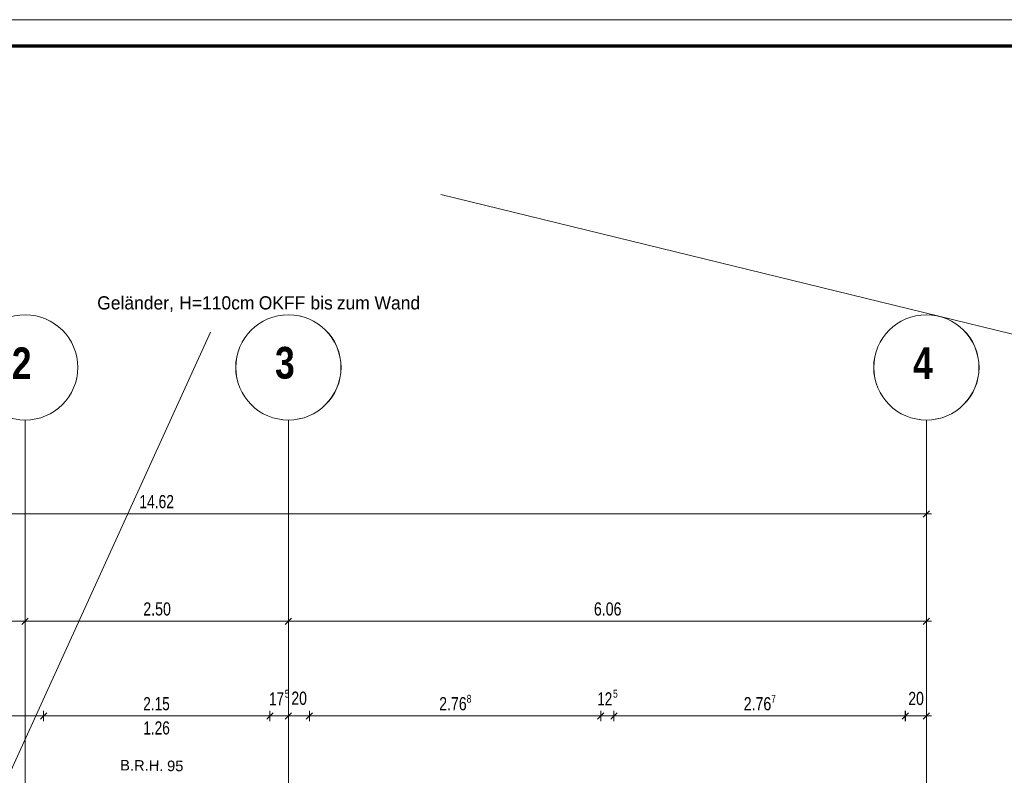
# Model space of a CAD drawing. Extents: x 229 to 926, y 37 to 878.
# Tile 162 of 163: x 502 to 689, y 734 to 878. Entities that reach past the tile are written whole.
import ezdxf
from ezdxf.lldxf.tags import DXFTag

# ---------------------------------------------------------------- set-up
doc = ezdxf.new("R2010")
doc.units = 0
doc.layers.get('0').update_dxf_attribs({"linetype": 'fein_strichliert', "lineweight": 13})
for name, color, linetype, lineweight in [('Ausstattung', 7, 'Continuous', 25), ('Axen', 7, 'Continuous', 25), ('Axen-A03CPAFYA9', 7, 'Continuous', 25), ('Beschriftung', 7, 'Continuous', 25), ('Beschriftung-A03CPAFWA9', 7, 'Continuous', 25), ('Bewegungsfläche', 7, 'Continuous', 25), ('Fenster', 7, 'Continuous', 25), ('Fullfläche', 7, 'Continuous', 25), ('Maßlinien', 7, 'Continuous', 25), ('Maßlinien-A03CPAG1A9', 7, 'Continuous', 25), ('Räume', 7, 'Continuous', 25), ('Treppen', 7, 'Continuous', 25), ('Türen', 7, 'Continuous', 25), ('Wände', 7, 'Continuous', 25), ('X_BI_Geometrie', 7, 'Continuous', 13)]:
    doc.layers.add(name, color=color, linetype=linetype, lineweight=lineweight)
doc.styles.get("Standard").update_dxf_attribs({"font": 'arial.ttf'})
tags = doc.linetypes.add('ALL_S25', pattern=[0.001, 0, -0.001]).pattern_tags.tags
tags[6:7] = [DXFTag(74, 4), DXFTag(75, 0), DXFTag(340, '0'), DXFTag(46, 1.0), DXFTag(50, 0.0), DXFTag(44, 0.0), DXFTag(45, 0.0)]
tags[4:5] = [DXFTag(74, 4), DXFTag(75, 0), DXFTag(340, '0'), DXFTag(46, 1.0), DXFTag(50, 0.0), DXFTag(44, 0.0), DXFTag(45, 0.0)]
tags = doc.linetypes.add('ALL_S25-A03CPAG2A9', pattern=[0.001, 0, -0.001]).pattern_tags.tags
tags[6:7] = [DXFTag(74, 4), DXFTag(75, 0), DXFTag(340, '0'), DXFTag(46, 1.0), DXFTag(50, 0.0), DXFTag(44, 0.0), DXFTag(45, 0.0)]
tags[4:5] = [DXFTag(74, 4), DXFTag(75, 0), DXFTag(340, '0'), DXFTag(46, 1.0), DXFTag(50, 0.0), DXFTag(44, 0.0), DXFTag(45, 0.0)]
tags = doc.linetypes.add('fein_strichliert', pattern=[4, 1, -2, 1]).pattern_tags.tags
tags[8:9] = [DXFTag(74, 4), DXFTag(75, 0), DXFTag(340, '0'), DXFTag(46, 0.0), DXFTag(50, 0.0), DXFTag(44, 0.0), DXFTag(45, 0.0)]
tags[6:7] = [DXFTag(74, 4), DXFTag(75, 0), DXFTag(340, '0'), DXFTag(46, 0.0), DXFTag(50, 0.0), DXFTag(44, 0.0), DXFTag(45, 0.0)]
tags[4:5] = [DXFTag(74, 4), DXFTag(75, 0), DXFTag(340, '0'), DXFTag(46, 0.0), DXFTag(50, 0.0), DXFTag(44, 0.0), DXFTag(45, 0.0)]

# ---------------------------------------------------------------- blocks, each defined once
blk = doc.blocks.new('Blockreferenz-A03CPAFLA9', base_point=(228.98, 36.58))
at = {"color": 0, "linetype": 'ByBlock', "lineweight": -2, "ltscale": 0.13}
blk.add_line((228.98, 877.58), (925.98, 877.58), dxfattribs=at)
at = {"color": 0, "linetype": 'ByBlock', "lineweight": 70, "ltscale": 0.7}
blk.add_line((920.98, 872.58), (248.98, 872.58), dxfattribs=at)
blk = doc.blocks.new('Referenz-A03CPAFUA9', base_point=(255.73, 66.03))
at = {"layer": 'Ausstattung', "color": 0, "lineweight": -2}
blk.add_line((735.55, 806.79), (581.82, 844.41), dxfattribs=at)
at = {"layer": 'Axen', "color": 0, "lineweight": -2}
blk.add_line((735.55, 806.79), (581.82, 844.41), dxfattribs=at)
at = {"layer": 'Axen', "color": 0, "linetype": 'ALL_S25', "lineweight": -2, "ltscale": 0.13}
for p, q in [((502.83, 66.03), (502.83, 801.55)), ((552.84, 66.03), (552.84, 801.55)), ((674.04, 66.03), (674.04, 801.55))]:
    blk.add_line(p, q, dxfattribs=at)
at = {"layer": 'Axen', "color": 0, "lineweight": -2}
for centre in [(502.83, 811.55), (552.84, 811.55), (674.04, 811.55)]:
    blk.add_circle(centre, 10, dxfattribs=at)
at = {"layer": 'Beschriftung', "color": 0, "lineweight": -2}
for p, q in [((735.55, 806.79), (581.82, 844.41)), ((493.67, 721.03), (538.05, 818.23))]:
    blk.add_line(p, q, dxfattribs=at)
at = {"layer": 'Bewegungsfläche', "color": 0, "lineweight": -2}
blk.add_line((735.55, 806.79), (581.82, 844.41), dxfattribs=at)
at = {"layer": 'Fenster', "color": 0, "lineweight": -2}
blk.add_line((735.55, 806.79), (581.82, 844.41), dxfattribs=at)
at = {"layer": 'Fullfläche', "color": 0, "lineweight": -2}
blk.add_line((735.55, 806.79), (581.82, 844.41), dxfattribs=at)
at = {"layer": 'Maßlinien', "color": 0, "lineweight": -2}
for p, q in [((735.55, 806.79), (581.82, 844.41)), ((381.63, 783.72), (674.04, 783.72)), ((673.44, 783.12), (674.64, 784.32)), ((674.04, 783.72), (674.04, 784.72)), ((674.04, 783.72), (674.04, 782.72)), ((674.04, 783.72), (675.04, 783.72)), ((381.63, 763.35), (502.83, 763.35)), ((502.23, 762.75), (503.43, 763.95)), ((502.83, 763.35), (502.83, 764.35)), ((502.83, 763.35), (502.83, 762.35)), ((502.83, 763.35), (552.84, 763.35)), ((552.24, 762.75), (553.44, 763.95)), ((552.84, 763.35), (552.84, 764.35)), ((552.84, 763.35), (552.84, 762.35)), ((552.84, 763.35), (674.04, 763.35)), ((673.44, 762.75), (674.64, 763.95)), ((674.04, 763.35), (674.04, 764.35)), ((674.04, 763.35), (674.04, 762.35)), ((674.04, 763.35), (675.04, 763.35)), ((506.33, 745.35), (506.33, 746.35)), ((549.34, 745.35), (549.34, 746.35)), ((552.84, 745.35), (552.84, 746.35)), ((556.84, 745.35), (556.84, 746.35)), ((612.19, 745.35), (612.19, 746.35)), ((614.69, 745.35), (614.69, 746.35)), ((670.04, 745.35), (670.04, 746.35)), ((674.04, 745.35), (674.04, 746.35)), ((428.9, 745.35), (506.33, 745.35)), ((505.73, 744.75), (506.93, 745.95)), ((506.33, 745.35), (506.33, 744.35)), ((506.33, 745.35), (549.34, 745.35)), ((548.74, 744.75), (549.94, 745.95)), ((549.34, 745.35), (549.34, 744.35)), ((549.34, 745.35), (552.84, 745.35)), ((552.24, 744.75), (553.44, 745.95)), ((552.84, 745.35), (552.84, 744.35)), ((552.84, 745.35), (556.84, 745.35)), ((556.24, 744.75), (557.44, 745.95)), ((556.84, 745.35), (556.84, 744.35)), ((556.84, 745.35), (612.19, 745.35)), ((611.59, 744.75), (612.79, 745.95)), ((612.19, 745.35), (612.19, 744.35)), ((612.19, 745.35), (614.69, 745.35)), ((614.09, 744.75), (615.29, 745.95)), ((614.69, 745.35), (614.69, 744.35)), ((614.69, 745.35), (670.04, 745.35)), ((669.44, 744.75), (670.64, 745.95)), ((670.04, 745.35), (670.04, 744.35)), ((670.04, 745.35), (674.04, 745.35)), ((673.44, 744.75), (674.64, 745.95)), ((674.04, 745.35), (674.04, 744.35)), ((674.04, 745.35), (675.04, 745.35))]:
    blk.add_line(p, q, dxfattribs=at)
at = {"layer": 'Räume', "color": 0, "lineweight": -2}
blk.add_line((735.55, 806.79), (581.82, 844.41), dxfattribs=at)
at = {"layer": 'Treppen', "color": 0, "lineweight": -2}
blk.add_line((735.55, 806.79), (581.82, 844.41), dxfattribs=at)
at = {"layer": 'Türen', "color": 0, "lineweight": -2}
blk.add_line((735.55, 806.79), (581.82, 844.41), dxfattribs=at)
at = {"layer": 'Wände', "color": 0, "lineweight": -2}
blk.add_line((735.55, 806.79), (581.82, 844.41), dxfattribs=at)
at = {"layer": 'Axen', "color": 0, "lineweight": -2, "char_height": 6.0001, "attachment_point": 1, "rotation": 0}
for s, insert in [('{\\W0.98;\\fArial Narrow|b1|i0;3}', (550.3, 815.44)), ('{\\W0.98;\\fArial Narrow|b1|i0;2}', (500.3, 815.34)), ('{\\W0.98;\\fArial Narrow|b1|i0;4}', (671.5, 815.34))]:
    blk.add_mtext(s, dxfattribs=dict(at, insert=insert))
at = {"layer": 'Beschriftung', "color": 0, "lineweight": -2, "char_height": 2.5, "attachment_point": 1, "rotation": 0}
for s, insert in [('{\\W0.95;\\fArial;Geländer,}', (516.52, 825.06)), ('{\\W0.95;\\fArial;H=110cm}', (532.1, 825.06)), ('{\\W0.95;\\fArial;OKFF}', (547.21, 825.06)), ('{\\W0.95;\\fArial;bis}', (557.03, 825.06)), ('{\\W0.95;\\fArial;Wand}', (569.2, 825.06)), ('{\\W0.95;\\fArial;zum}', (562.04, 825.06))]:
    blk.add_mtext(s, dxfattribs=dict(at, insert=insert))
at = {"layer": 'Maßlinien', "color": 0, "lineweight": -2, "attachment_point": 1}
for s, insert, char_height, rotation in [('{\\W0.75;\\fArial;14.62}', (524.54, 787.31), 2.5, 0), ('{\\W0.77;\\fArial;2.50}', (525.28, 766.93), 2.5, 0), ('{\\W0.77;\\fArial;6.06}', (610.88, 766.93), 2.5, 0), ('{\\W0.76;\\fArial;5}', (552.16, 750.33), 1.5, 0), ('{\\W0.76;\\fArial;5}', (614.51, 750.33), 1.5, 0), ('{\\W0.74;\\fArial;2.15}', (525.27, 748.93), 2.5, 0), ('{\\W0.73;\\fArial;17}', (549.18, 749.85), 2.5, 0), ('{\\W0.76;\\fArial;20}', (553.41, 749.98), 2.5, 0), ('{\\W0.77;\\fArial;2.76}', (581.48, 748.93), 2.5, 0), ('{\\W0.76;\\fArial;8}', (586.71, 749.37), 1.5, 0), ('{\\W0.73;\\fArial;12}', (611.53, 749.85), 2.5, 0), ('{\\W0.77;\\fArial;2.76}', (639.34, 748.93), 2.5, 0), ('{\\W0.76;\\fArial;7}', (644.56, 749.35), 1.5, 0), ('{\\W0.76;\\fArial;20}', (670.61, 749.93), 2.5, 0), ('{\\W0.74;\\fArial;1.26}', (525.28, 744.33), 2.5, 0), ('{\\fArial;B.R.H.}', (520.89, 737.01), 2, 359.2558), ('{\\fArial;95}', (529.8, 736.89), 2, 359.2558)]:
    blk.add_mtext(s, dxfattribs=dict(at, insert=insert, char_height=char_height, rotation=rotation))
blk = doc.blocks.new('Referenz-A03CPAG8A9', base_point=(281.6, 66.03))
at = {"layer": 'Axen-A03CPAFYA9', "color": 0, "linetype": 'ALL_S25-A03CPAG2A9', "lineweight": -2, "ltscale": 0.13}
for p, q in [((502.83, 66.03), (502.83, 801.55)), ((552.83, 66.03), (552.83, 801.55)), ((674.03, 66.03), (674.03, 801.55))]:
    blk.add_line(p, q, dxfattribs=at)
at = {"layer": 'Axen-A03CPAFYA9', "color": 0, "lineweight": -2}
for centre in [(502.83, 811.55), (552.83, 811.55), (674.03, 811.55)]:
    blk.add_circle(centre, 10, dxfattribs=at)
at = {"layer": 'Beschriftung-A03CPAFWA9', "color": 0, "lineweight": -2}
blk.add_line((493.67, 721.03), (538.05, 818.23), dxfattribs=at)
at = {"layer": 'Maßlinien-A03CPAG1A9', "color": 0, "lineweight": -2}
for p, q in [((381.63, 783.72), (674.03, 783.72)), ((673.43, 783.12), (674.63, 784.32)), ((674.03, 783.72), (674.03, 784.72)), ((674.03, 783.72), (674.03, 782.72)), ((674.03, 783.72), (675.03, 783.72)), ((381.63, 763.35), (502.83, 763.35)), ((502.23, 762.75), (503.43, 763.95)), ((502.83, 763.35), (502.83, 764.35)), ((502.83, 763.35), (502.83, 762.35)), ((502.83, 763.35), (552.83, 763.35)), ((552.23, 762.75), (553.43, 763.95)), ((552.83, 763.35), (552.83, 764.35)), ((552.83, 763.35), (552.83, 762.35)), ((552.83, 763.35), (674.03, 763.35)), ((673.43, 762.75), (674.63, 763.95)), ((674.03, 763.35), (674.03, 764.35)), ((674.03, 763.35), (674.03, 762.35)), ((674.03, 763.35), (675.03, 763.35)), ((506.33, 745.35), (506.33, 746.35)), ((549.33, 745.35), (549.33, 746.35)), ((552.83, 745.35), (552.83, 746.35)), ((556.83, 745.35), (556.83, 746.35)), ((612.18, 745.35), (612.18, 746.35)), ((614.68, 745.35), (614.68, 746.35)), ((670.03, 745.35), (670.03, 746.35)), ((674.03, 745.35), (674.03, 746.35)), ((428.9, 745.35), (506.33, 745.35)), ((505.73, 744.75), (506.93, 745.95)), ((506.33, 745.35), (506.33, 744.35)), ((506.33, 745.35), (549.33, 745.35)), ((548.73, 744.75), (549.93, 745.95)), ((549.33, 745.35), (549.33, 744.35)), ((549.33, 745.35), (552.83, 745.35)), ((552.23, 744.75), (553.43, 745.95)), ((552.83, 745.35), (552.83, 744.35)), ((552.83, 745.35), (556.83, 745.35)), ((556.23, 744.75), (557.43, 745.95)), ((556.83, 745.35), (556.83, 744.35)), ((556.83, 745.35), (612.18, 745.35)), ((611.58, 744.75), (612.78, 745.95)), ((612.18, 745.35), (612.18, 744.35)), ((612.18, 745.35), (614.68, 745.35)), ((614.08, 744.75), (615.28, 745.95)), ((614.68, 745.35), (614.68, 744.35)), ((614.68, 745.35), (670.03, 745.35)), ((669.43, 744.75), (670.63, 745.95)), ((670.03, 745.35), (670.03, 744.35)), ((670.03, 745.35), (674.03, 745.35)), ((673.43, 744.75), (674.63, 745.95)), ((674.03, 745.35), (674.03, 744.35)), ((674.03, 745.35), (675.03, 745.35))]:
    blk.add_line(p, q, dxfattribs=at)
at = {"layer": 'Axen-A03CPAFYA9', "color": 0, "lineweight": -2, "char_height": 6, "attachment_point": 1, "rotation": 0}
for s, insert in [('{\\W0.98;\\fArial Narrow|b1|i0;3}', (550.3, 815.44)), ('{\\W0.98;\\fArial Narrow|b1|i0;2}', (500.3, 815.34)), ('{\\W0.98;\\fArial Narrow|b1|i0;4}', (671.5, 815.34))]:
    blk.add_mtext(s, dxfattribs=dict(at, insert=insert))
at = {"layer": 'Beschriftung-A03CPAFWA9', "color": 0, "lineweight": -2, "char_height": 2.5, "attachment_point": 1, "rotation": 0}
for s, insert in [('{\\W0.95;\\fArial;Geländer,}', (516.52, 825.05)), ('{\\W0.95;\\fArial;H=110cm}', (532.1, 825.05)), ('{\\W0.95;\\fArial;OKFF}', (547.21, 825.05)), ('{\\W0.95;\\fArial;bis}', (557.03, 825.05)), ('{\\W0.95;\\fArial;Wand}', (569.2, 825.05)), ('{\\W0.95;\\fArial;zum}', (562.04, 825.05))]:
    blk.add_mtext(s, dxfattribs=dict(at, insert=insert))
at = {"layer": 'Maßlinien-A03CPAG1A9', "color": 0, "lineweight": -2, "attachment_point": 1, "rotation": 0}
for s, insert, char_height in [('{\\W0.75;\\fArial;14.62}', (524.54, 787.31), 2.5), ('{\\W0.77;\\fArial;2.50}', (525.28, 766.93), 2.5), ('{\\W0.77;\\fArial;6.06}', (610.88, 766.93), 2.5), ('{\\W0.76;\\fArial;5}', (552.16, 750.33), 1.5), ('{\\W0.76;\\fArial;5}', (614.51, 750.33), 1.5), ('{\\W0.74;\\fArial;2.15}', (525.27, 748.93), 2.5), ('{\\W0.73;\\fArial;17}', (549.17, 749.85), 2.5), ('{\\W0.76;\\fArial;20}', (553.4, 749.98), 2.5), ('{\\W0.77;\\fArial;2.76}', (581.48, 748.93), 2.5), ('{\\W0.76;\\fArial;8}', (586.71, 749.37), 1.5), ('{\\W0.73;\\fArial;12}', (611.52, 749.85), 2.5), ('{\\W0.77;\\fArial;2.76}', (639.33, 748.93), 2.5), ('{\\W0.76;\\fArial;7}', (644.56, 749.35), 1.5), ('{\\W0.76;\\fArial;20}', (670.6, 749.93), 2.5), ('{\\W0.74;\\fArial;1.26}', (525.28, 744.33), 2.5)]:
    blk.add_mtext(s, dxfattribs=dict(at, insert=insert, char_height=char_height))

msp = doc.modelspace()

# ---------------------------------------------------------------- block references
at = {"color": 251, "lineweight": 13, "ltscale": 0.13, "true_color": 0x606060}
for name, p in [('Referenz-A03CPAFUA9', (255.73, 66.03)), ('Referenz-A03CPAG8A9', (281.6, 66.03))]:
    msp.add_blockref(name, p, dxfattribs=at)
at = {"layer": 'X_BI_Geometrie', "ltscale": 0.13}
msp.add_blockref('Blockreferenz-A03CPAFLA9', (228.98, 36.58), dxfattribs=at)

doc.saveas('drawing.dxf')
